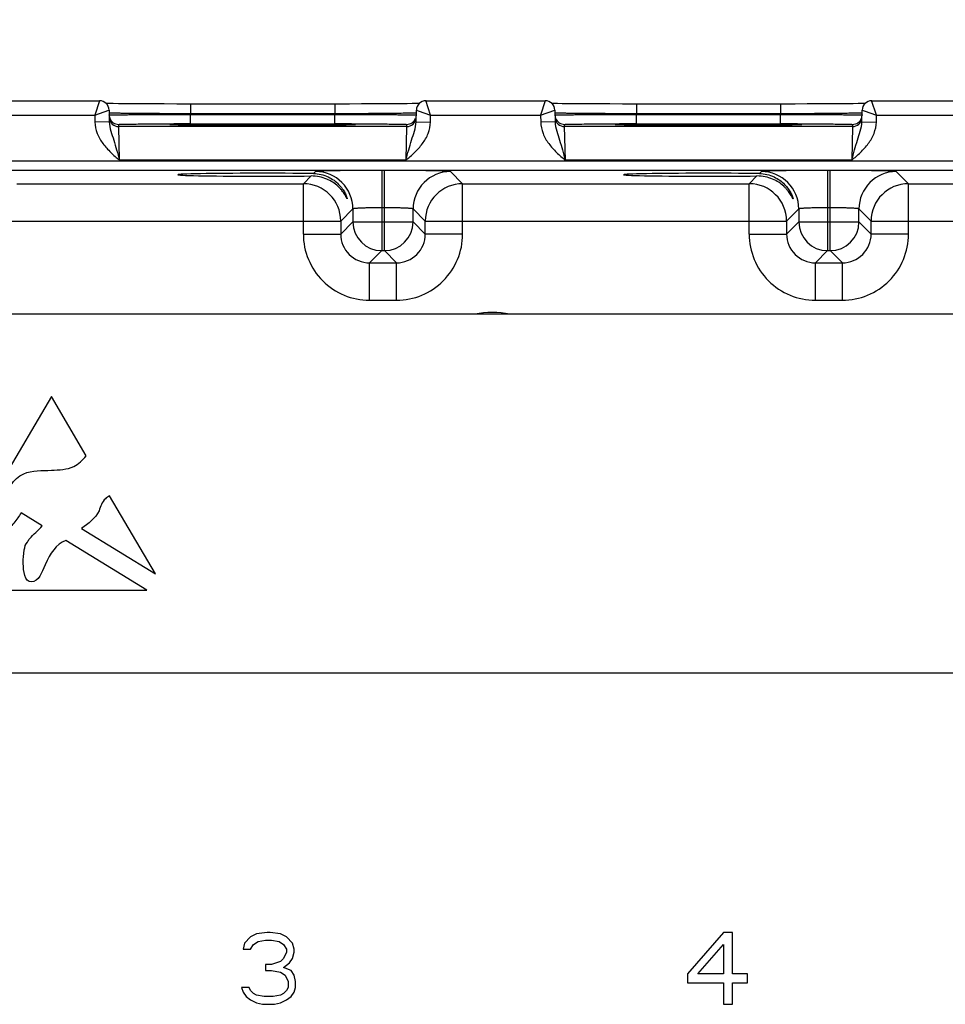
# Model space of a CAD drawing. Header units: inches. Extents: x 0 to 34, y 0 to 22.
# Tile 22 of 97: x 8.5 to 10.4, y 16 to 18.1. Entities that reach past the tile are written whole.
import ezdxf

# ---------------------------------------------------------------- set-up
doc = ezdxf.new("R2010")
doc.units = ezdxf.units.IN
doc.header["$LTSCALE"] = 1.87
doc.header["$MEASUREMENT"] = 0
doc.layers.get('0').update_dxf_attribs({"linetype": 'CONTINUOUS'})
for name, color, linetype in [('COSMETIC', 7, 'CONTINUOUS'), ('DATUMCURVES', 7, 'CONTINUOUS'), ('DIMENSIONS', 7, 'CONTINUOUS')]:
    doc.layers.add(name, color=color, linetype=linetype)
doc.styles.get("Standard").update_dxf_attribs({"font": 'txt', "width": 0.8})
doc.dimstyles.new('DIMSTYLE_1', dxfattribs={"dimtxt": 0.125, "dimasz": 0.18, "dimexe": 0.125, "dimexo": 0.0625, "dimgap": 0.09, "dimtad": 0, "dimtih": 1, "dimtoh": 1, "dimzin": 4, "dimdsep": 46, "dimtxsty": 'STANDARD', "dimblk": '_FILLED', "dimblk1": '_FILLED', "dimblk2": '_FILLED', "dimcen": 0.09, "dimadec": 0, "dimazin": 0, "dimtp": 0.001, "dimtm": 0.001, "dimtfac": 1, "dimtofl": 0, "dimtmove": 0, "dimatfit": 3, "dimldrblk": '_FILLED', "dimfxl": 1, "dimtolj": 1, "dimtzin": 4, "dimarcsym": 0})

# ---------------------------------------------------------------- blocks, each defined once
blk = doc.blocks.new('*D14')
at = {"layer": 'DIMENSIONS', "color": 2, "linetype": 'CONTINUOUS'}
blk.add_line((13.6658, 16.7838), (13.6658, 18.5573), dxfattribs=at)
at = {"layer": 'DIMENSIONS', "color": 2, "linetype": 'CONTINUOUS', "insert": (13.6033, 18.6198), "char_height": 0.125, "width": 1.225, "attachment_point": 1, "rotation": 90, "line_spacing_factor": 0.9}
blk.add_mtext('9.67{\\Ftxt.shx;\\W1.000000;\\H0.125000; }[245.6]', dxfattribs=at)
blk = doc.blocks.new('_FILLED')
at = {"color": 0, "linetype": 'BYBLOCK'}
blk.add_solid([(0, 0), (-1, 0.174), (-1, -0.174)], dxfattribs=at)
blk = doc.blocks.new('*D15')
at = {"layer": 'DIMENSIONS', "color": 2, "linetype": 'CONTINUOUS'}
blk.add_line((18.8868, 16.7838), (18.8868, 18.5573), dxfattribs=at)
at = {"layer": 'DIMENSIONS', "color": 2, "linetype": 'CONTINUOUS', "insert": (18.8243, 18.6198), "char_height": 0.125, "width": 1.325, "attachment_point": 1, "rotation": 90, "line_spacing_factor": 0.9}
blk.add_mtext('14.89{\\Ftxt.shx;\\W1.000000;\\H0.125000; }[378.3]', dxfattribs=at)

msp = doc.modelspace()

# ---------------------------------------------------------------- linework, layer by layer
at = {"color": 7, "linetype": 'CONTINUOUS'}
for p, q in [((8.4223, 17.8816), (8.6713, 17.8816)), ((8.6713, 17.8816), (8.6615, 17.8516)), ((8.691, 17.8758), (8.6852, 17.8759)), ((8.6996, 17.8757), (8.691, 17.8758)), ((8.7112, 17.8756), (8.6996, 17.8757)), ((8.725, 17.8754), (8.7112, 17.8756)), ((8.741, 17.8753), (8.725, 17.8754)), ((8.7592, 17.8752), (8.741, 17.8753)), ((8.8061, 17.875), (8.7815, 17.8751)), ((8.8325, 17.8749), (8.8061, 17.875)), ((8.8581, 17.8749), (8.8325, 17.8749)), ((9.1689, 17.8749), (8.8581, 17.8749)), ((8.8614, 17.8749), (8.8614, 17.8553)), ((9.1622, 17.8749), (9.1622, 17.8553)), ((9.1927, 17.8749), (9.1689, 17.8749)), ((9.2177, 17.875), (9.1927, 17.8749)), ((9.2407, 17.8751), (9.2177, 17.875)), ((9.2635, 17.8752), (9.2407, 17.8751)), ((9.2834, 17.8753), (9.2635, 17.8752)), ((9.299, 17.8754), (9.2834, 17.8753)), ((9.3132, 17.8756), (9.299, 17.8754)), ((9.3238, 17.8757), (9.3132, 17.8756)), ((9.3322, 17.8758), (9.3238, 17.8757)), ((9.3384, 17.8759), (9.3322, 17.8758)), ((9.3621, 17.8516), (9.352, 17.8823)), ((9.3523, 17.8816), (9.6013, 17.8816)), ((9.6013, 17.8816), (9.5915, 17.8516)), ((9.6187, 17.8759), (9.6152, 17.8759)), ((9.6268, 17.8757), (9.6187, 17.8759)), ((9.6367, 17.8756), (9.6268, 17.8757)), ((9.6497, 17.8755), (9.6367, 17.8756)), ((9.6649, 17.8753), (9.6497, 17.8755)), ((9.6726, 17.8753), (9.6649, 17.8753)), ((9.691, 17.8752), (9.6726, 17.8753)), ((9.7115, 17.8751), (9.691, 17.8752)), ((9.7361, 17.875), (9.7115, 17.8751)), ((9.7625, 17.8749), (9.7361, 17.875)), ((9.7881, 17.8749), (9.7625, 17.8749)), ((10.0989, 17.8749), (9.7881, 17.8749)), ((9.7914, 17.8749), (9.7914, 17.8553)), ((10.0922, 17.8749), (10.0922, 17.8553)), ((10.1227, 17.8749), (10.0989, 17.8749)), ((10.1477, 17.875), (10.1227, 17.8749)), ((10.1707, 17.8751), (10.1477, 17.875)), ((10.1935, 17.8752), (10.1707, 17.8751)), ((10.2134, 17.8753), (10.1935, 17.8752)), ((10.229, 17.8754), (10.2134, 17.8753)), ((10.2432, 17.8756), (10.229, 17.8754)), ((10.2538, 17.8757), (10.2432, 17.8756)), ((10.2622, 17.8758), (10.2538, 17.8757)), ((10.2684, 17.8759), (10.2622, 17.8758)), ((10.2921, 17.8516), (10.282, 17.8823)), ((10.2823, 17.8816), (10.5313, 17.8816)), ((8.4321, 17.8516), (8.6615, 17.8516)), ((8.6615, 17.8516), (8.6912, 17.8619)), ((8.6615, 17.8516), (8.6617, 17.8374)), ((8.6913, 17.8619), (8.6917, 17.838)), ((8.8614, 17.8553), (8.8614, 17.8533)), ((8.8614, 17.8553), (9.1622, 17.8553)), ((8.8614, 17.8337), (8.8614, 17.8533)), ((8.8614, 17.8533), (9.1621, 17.8533)), ((9.1622, 17.8553), (9.1621, 17.8533)), ((9.1621, 17.8337), (9.1621, 17.8533)), ((9.3319, 17.838), (9.3323, 17.8619)), ((9.3323, 17.8619), (9.3361, 17.8606)), ((9.3361, 17.8606), (9.3621, 17.8516)), ((9.3618, 17.8374), (9.3621, 17.8516)), ((9.3621, 17.8516), (9.5915, 17.8516)), ((9.5915, 17.8516), (9.6212, 17.8619)), ((9.5915, 17.8516), (9.5917, 17.8374)), ((9.6213, 17.8619), (9.6217, 17.838)), ((9.7914, 17.8553), (9.7914, 17.8533)), ((9.7914, 17.8553), (10.0922, 17.8553)), ((9.7914, 17.8337), (9.7914, 17.8533)), ((9.7914, 17.8533), (10.0921, 17.8533)), ((10.0922, 17.8553), (10.0921, 17.8533)), ((10.0921, 17.8337), (10.0921, 17.8533)), ((10.2619, 17.838), (10.2623, 17.8619)), ((10.2623, 17.8619), (10.2661, 17.8606)), ((10.2661, 17.8606), (10.2921, 17.8516)), ((10.2918, 17.8374), (10.2921, 17.8516)), ((10.2921, 17.8516), (10.5215, 17.8516)), ((8.6917, 17.838), (8.6617, 17.8374)), ((8.7115, 17.8277), (8.7115, 17.8324)), ((9.312, 17.8277), (8.7115, 17.8277)), ((8.7131, 17.7577), (8.7115, 17.8277)), ((8.8208, 17.8316), (8.8206, 17.8316)), ((8.821, 17.8316), (8.8208, 17.8316)), ((8.8214, 17.8315), (8.821, 17.8316)), ((8.8219, 17.8315), (8.8214, 17.8315)), ((8.8226, 17.8315), (8.8219, 17.8315)), ((8.8236, 17.8314), (8.8226, 17.8315)), ((8.8252, 17.8314), (8.8236, 17.8314)), ((8.8276, 17.8313), (8.8252, 17.8314)), ((8.8309, 17.8312), (8.8276, 17.8313)), ((8.8368, 17.8311), (8.8309, 17.8312)), ((8.8449, 17.831), (8.8368, 17.8311)), ((8.8557, 17.8308), (8.8449, 17.831)), ((8.8688, 17.8307), (8.8557, 17.8308)), ((8.8614, 17.8337), (9.1621, 17.8337)), ((8.8843, 17.8306), (8.8688, 17.8307)), ((8.9024, 17.8304), (8.8843, 17.8306)), ((8.923, 17.8303), (8.9024, 17.8304)), ((8.9463, 17.8302), (8.923, 17.8303)), ((8.95, 17.8302), (8.9248, 17.8303)), ((8.9701, 17.8302), (8.9463, 17.8302)), ((8.9509, 17.8302), (8.95, 17.8302)), ((8.9959, 17.8301), (8.9701, 17.8302)), ((9.0245, 17.8301), (8.9959, 17.8301)), ((9.05, 17.8302), (9.0245, 17.8301)), ((9.0741, 17.8302), (9.05, 17.8302)), ((9.0736, 17.8302), (9.0658, 17.8302)), ((9.0744, 17.8302), (9.0736, 17.8302)), ((9.0981, 17.8303), (9.0741, 17.8302)), ((9.1183, 17.8304), (9.0981, 17.8303)), ((9.1376, 17.8305), (9.1183, 17.8304)), ((9.1532, 17.8307), (9.1376, 17.8305)), ((9.1629, 17.8308), (9.1532, 17.8307)), ((9.1746, 17.8309), (9.1629, 17.8308)), ((9.1841, 17.8311), (9.1746, 17.8309)), ((9.1911, 17.8312), (9.1841, 17.8311)), ((9.1953, 17.8313), (9.1911, 17.8312)), ((9.1978, 17.8314), (9.1953, 17.8313)), ((9.1995, 17.8314), (9.1978, 17.8314)), ((9.2007, 17.8315), (9.1995, 17.8314)), ((9.2015, 17.8315), (9.2007, 17.8315)), ((9.202, 17.8315), (9.2015, 17.8315)), ((9.2025, 17.8316), (9.202, 17.8315)), ((9.2027, 17.8316), (9.2025, 17.8316)), ((9.2029, 17.8316), (9.2027, 17.8316)), ((9.2031, 17.8316), (9.2029, 17.8316)), ((9.2032, 17.8316), (9.2031, 17.8316)), ((9.312, 17.8277), (9.3104, 17.7577)), ((9.3121, 17.8324), (9.312, 17.8277)), ((9.3319, 17.838), (9.3618, 17.8374)), ((9.6217, 17.838), (9.5917, 17.8374)), ((9.6415, 17.8277), (9.6415, 17.8324)), ((10.242, 17.8277), (9.6415, 17.8277)), ((9.6431, 17.7577), (9.6415, 17.8277)), ((9.7508, 17.8316), (9.7506, 17.8316)), ((9.751, 17.8316), (9.7508, 17.8316)), ((9.7514, 17.8315), (9.751, 17.8316)), ((9.7519, 17.8315), (9.7514, 17.8315)), ((9.7526, 17.8315), (9.7519, 17.8315)), ((9.7536, 17.8314), (9.7526, 17.8315)), ((9.7552, 17.8314), (9.7536, 17.8314)), ((9.7576, 17.8313), (9.7552, 17.8314)), ((9.7609, 17.8312), (9.7576, 17.8313)), ((9.7668, 17.8311), (9.7609, 17.8312)), ((9.7749, 17.831), (9.7668, 17.8311)), ((9.7857, 17.8308), (9.7749, 17.831)), ((9.7988, 17.8307), (9.7857, 17.8308)), ((9.7914, 17.8337), (10.0921, 17.8337)), ((9.8143, 17.8306), (9.7988, 17.8307)), ((9.8324, 17.8304), (9.8143, 17.8306)), ((9.853, 17.8303), (9.8324, 17.8304)), ((9.8763, 17.8302), (9.853, 17.8303)), ((9.88, 17.8302), (9.8548, 17.8303)), ((9.9001, 17.8302), (9.8763, 17.8302)), ((9.8809, 17.8302), (9.88, 17.8302)), ((9.9259, 17.8301), (9.9001, 17.8302)), ((9.9545, 17.8301), (9.9259, 17.8301)), ((9.98, 17.8302), (9.9545, 17.8301)), ((10.0041, 17.8302), (9.98, 17.8302)), ((10.0036, 17.8302), (9.9958, 17.8302)), ((10.0044, 17.8302), (10.0036, 17.8302)), ((10.0265, 17.8303), (10.0041, 17.8302)), ((10.047, 17.8304), (10.0265, 17.8303)), ((10.0652, 17.8305), (10.047, 17.8304)), ((10.0811, 17.8307), (10.0652, 17.8305)), ((10.0947, 17.8308), (10.0811, 17.8307)), ((10.1061, 17.8309), (10.0947, 17.8308)), ((10.1141, 17.8311), (10.1061, 17.8309)), ((10.1211, 17.8312), (10.1141, 17.8311)), ((10.1253, 17.8313), (10.1211, 17.8312)), ((10.1278, 17.8314), (10.1253, 17.8313)), ((10.1295, 17.8314), (10.1278, 17.8314)), ((10.1307, 17.8315), (10.1295, 17.8314)), ((10.1315, 17.8315), (10.1307, 17.8315)), ((10.132, 17.8315), (10.1315, 17.8315)), ((10.1325, 17.8316), (10.132, 17.8315)), ((10.1327, 17.8316), (10.1325, 17.8316)), ((10.1329, 17.8316), (10.1327, 17.8316)), ((10.1331, 17.8316), (10.1329, 17.8316)), ((10.1332, 17.8316), (10.1331, 17.8316)), ((10.242, 17.8277), (10.2404, 17.7577)), ((10.2421, 17.8324), (10.242, 17.8277)), ((10.2619, 17.838), (10.2918, 17.8374)), ((19.6905, 17.7555), (6.7202, 17.7555)), ((9.3104, 17.7577), (8.7131, 17.7577)), ((10.2404, 17.7577), (9.6431, 17.7577)), ((19.6905, 17.7365), (6.7202, 17.7365)), ((9.1128, 17.7248), (9.0966, 17.7087)), ((9.122, 17.7341), (9.1178, 17.7298)), ((9.26, 17.7364), (9.26, 17.5691)), ((9.2656, 17.7364), (9.26, 17.7364)), ((9.2656, 17.5691), (9.2656, 17.7364)), ((9.4289, 17.7087), (9.4035, 17.7341)), ((10.0428, 17.7248), (10.0266, 17.7087)), ((10.052, 17.7341), (10.0478, 17.7298)), ((10.19, 17.7364), (10.19, 17.5691)), ((10.1956, 17.7364), (10.19, 17.7364)), ((10.1956, 17.5691), (10.1956, 17.7364)), ((10.3589, 17.7087), (10.3335, 17.7341)), ((8.4989, 17.7087), (9.0966, 17.7087)), ((9.0966, 17.6037), (9.0966, 17.7087)), ((9.4289, 17.6037), (9.4289, 17.7087)), ((9.4289, 17.7087), (10.0266, 17.7087)), ((10.0266, 17.6037), (10.0266, 17.7087)), ((10.3589, 17.6037), (10.3589, 17.7087)), ((10.3589, 17.7087), (10.9566, 17.7087)), ((9.2, 17.6561), (9.1746, 17.6307)), ((9.2, 17.6561), (9.2, 17.6291)), ((9.2656, 17.6585), (9.26, 17.6585)), ((9.3256, 17.6291), (9.3256, 17.6561)), ((9.3509, 17.6307), (9.3256, 17.6561)), ((10.13, 17.6561), (10.1046, 17.6307)), ((10.13, 17.6561), (10.13, 17.6291)), ((10.1956, 17.6585), (10.19, 17.6585)), ((10.2556, 17.6291), (10.2556, 17.6561)), ((10.2809, 17.6307), (10.2556, 17.6561)), ((8.4209, 17.6307), (9.1746, 17.6307)), ((9.1746, 17.6307), (9.1746, 17.6037)), ((9.2, 17.6291), (9.1746, 17.6037)), ((9.2, 17.6291), (9.3256, 17.6291)), ((9.3256, 17.6291), (9.3509, 17.6037)), ((9.3509, 17.6037), (9.3509, 17.6307)), ((9.3509, 17.6307), (10.1046, 17.6307)), ((10.1046, 17.6307), (10.1046, 17.6037)), ((10.13, 17.6291), (10.1046, 17.6037)), ((10.13, 17.6291), (10.2556, 17.6291)), ((10.2556, 17.6291), (10.2809, 17.6037)), ((10.2809, 17.6037), (10.2809, 17.6307)), ((10.2809, 17.6307), (11.0346, 17.6307)), ((9.0966, 17.6037), (9.1746, 17.6037)), ((9.4289, 17.6037), (9.3509, 17.6037)), ((10.0266, 17.6037), (10.1046, 17.6037)), ((10.3589, 17.6037), (10.2809, 17.6037)), ((9.26, 17.5691), (9.2346, 17.5437)), ((9.26, 17.5691), (9.2656, 17.5691)), ((9.2656, 17.5691), (9.2909, 17.5437)), ((10.19, 17.5691), (10.1646, 17.5437)), ((10.19, 17.5691), (10.1956, 17.5691)), ((10.1956, 17.5691), (10.2209, 17.5437)), ((9.2346, 17.4657), (9.2346, 17.5437)), ((9.2346, 17.5437), (9.2909, 17.5437)), ((9.2909, 17.4657), (9.2909, 17.5437)), ((10.1646, 17.4657), (10.1646, 17.5437)), ((10.1646, 17.5437), (10.2209, 17.5437)), ((10.2209, 17.4657), (10.2209, 17.5437)), ((9.2346, 17.4657), (9.2909, 17.4657)), ((10.1646, 17.4657), (10.2209, 17.4657)), ((19.5469, 17.4365), (6.8803, 17.4365)), ((6.8803, 16.6885), (19.5469, 16.6885)), ((8.999, 16.1442), (8.9865, 16.1378)), ((9.0209, 16.1473), (8.999, 16.1442)), ((9.0272, 16.1473), (9.0209, 16.1473)), ((9.049, 16.1442), (9.0272, 16.1473)), ((9.0615, 16.1378), (9.049, 16.1442)), ((9.9728, 16.1473), (9.8978, 16.0612)), ((9.9915, 16.1473), (9.9728, 16.1473)), ((9.9915, 16.0612), (9.9915, 16.1473)), ((8.974, 16.125), (8.9709, 16.1122)), ((8.9865, 16.1378), (8.974, 16.125)), ((8.9865, 16.1122), (8.9928, 16.1218)), ((8.9928, 16.1218), (9.0022, 16.1282)), ((9.0022, 16.1282), (9.0178, 16.1314)), ((9.0178, 16.1314), (9.0303, 16.1314)), ((9.0303, 16.1314), (9.0459, 16.1282)), ((9.0459, 16.1282), (9.0553, 16.1218)), ((9.0553, 16.1218), (9.0615, 16.1122)), ((9.074, 16.125), (9.0615, 16.1378)), ((9.0772, 16.1122), (9.074, 16.125)), ((9.9197, 16.0612), (9.9728, 16.1218)), ((9.9728, 16.1218), (9.9728, 16.0612)), ((8.9709, 16.1122), (8.9865, 16.1122)), ((9.0615, 16.1059), (9.0553, 16.0931)), ((9.0615, 16.1122), (9.0615, 16.1059)), ((9.074, 16.0931), (9.0772, 16.1059)), ((9.0772, 16.1059), (9.0772, 16.1122)), ((9.0178, 16.0803), (9.0178, 16.0676)), ((9.0303, 16.0803), (9.0178, 16.0803)), ((9.049, 16.0867), (9.0303, 16.0803)), ((9.0553, 16.0931), (9.049, 16.0867)), ((9.0553, 16.0739), (9.0678, 16.0835)), ((9.0678, 16.0835), (9.074, 16.0931)), ((9.0178, 16.0676), (9.0303, 16.0676)), ((9.0303, 16.0676), (9.049, 16.0644)), ((9.049, 16.0644), (9.0584, 16.058)), ((9.0709, 16.0676), (9.0553, 16.0739)), ((9.0584, 16.058), (9.0647, 16.0452)), ((9.0772, 16.058), (9.0709, 16.0676)), ((9.0803, 16.0452), (9.0772, 16.058)), ((9.8978, 16.0612), (9.8978, 16.042)), ((9.9728, 16.0612), (9.9197, 16.0612)), ((10.0228, 16.0612), (9.9915, 16.0612)), ((10.0228, 16.042), (10.0228, 16.0612)), ((9.0647, 16.0452), (9.0647, 16.0325)), ((9.0803, 16.0325), (9.0803, 16.0452)), ((9.8978, 16.042), (9.9728, 16.042)), ((9.9728, 16.042), (9.9728, 15.9973)), ((9.9915, 15.9973), (9.9915, 16.042)), ((9.9915, 16.042), (10.0228, 16.042)), ((8.9678, 16.0325), (8.9709, 16.0229)), ((8.9834, 16.0325), (8.9678, 16.0325)), ((8.9709, 16.0229), (8.9772, 16.0133)), ((8.9865, 16.0261), (8.9834, 16.0325)), ((8.9928, 16.0197), (8.9865, 16.0261)), ((8.999, 16.0165), (8.9928, 16.0197)), ((9.0553, 16.0197), (9.049, 16.0165)), ((9.0615, 16.0261), (9.0553, 16.0197)), ((9.0647, 16.0325), (9.0615, 16.0261)), ((9.0709, 16.0133), (9.0772, 16.0229)), ((9.0772, 16.0229), (9.0803, 16.0325)), ((8.9772, 16.0133), (8.9865, 16.0069)), ((8.9865, 16.0069), (8.999, 16.0005)), ((9.0147, 16.0133), (8.999, 16.0165)), ((8.999, 16.0005), (9.0115, 15.9973)), ((9.0115, 15.9973), (9.0365, 15.9973)), ((9.0334, 16.0133), (9.0147, 16.0133)), ((9.049, 16.0165), (9.0334, 16.0133)), ((9.0365, 15.9973), (9.049, 16.0005)), ((9.049, 16.0005), (9.0615, 16.0069)), ((9.0615, 16.0069), (9.0709, 16.0133)), ((9.9728, 15.9973), (9.9915, 15.9973))]:
    msp.add_line(p, q, dxfattribs=at)
for points in [[(8.7815, 17.8751), (8.761, 17.8752), (8.7592, 17.8752)], [(8.8206, 17.8316), (8.8204, 17.8316), (8.8204, 17.8316), (8.8203, 17.8316)], [(9.2033, 17.8316), (9.2032, 17.8316), (9.2032, 17.8316)], [(9.7506, 17.8316), (9.7504, 17.8316), (9.7504, 17.8316), (9.7503, 17.8316)], [(10.1333, 17.8316), (10.1332, 17.8316), (10.1332, 17.8316)]]:
    msp.add_lwpolyline(points, dxfattribs=at)
for centre, radius, start, end in [((8.6713, 17.8616), 0.02, 1.0014, 90.003), ((9.3523, 17.8616), 0.02, 89.9965, 178.9986), ((9.6013, 17.8616), 0.02, 1.0014, 90.003), ((10.2823, 17.8616), 0.02, 89.9965, 178.9986), ((8.7116, 17.8524), 0.0201, 185.9764, 200.7377), ((8.7115, 17.8477), 0.02, 185.9442, 270.0012), ((8.7115, 17.8524), 0.02, 200.7819, 269.9982), ((9.312, 17.8477), 0.02, 269.9988, 354.0557), ((9.3121, 17.8524), 0.02, 270.0018, 339.2182), ((9.6416, 17.8524), 0.0201, 185.9764, 200.7377), ((9.6415, 17.8477), 0.02, 185.9442, 270.0012), ((9.6415, 17.8524), 0.02, 200.7819, 269.9982), ((10.242, 17.8477), 0.02, 269.9988, 354.0557), ((10.2421, 17.8524), 0.02, 270.0018, 339.2182), ((8.8611, 1.2048), 16.6289, 89.99887, 90.1204), ((9.0115, 39.2869), 21.4568, 269.83809, 270.00066), ((9.0125, 39.0167), 21.1866, 269.99809, 270.14427), ((9.1622, 0.9525), 16.8812, 89.88052, 90.00023), ((9.7911, 1.2048), 16.6289, 89.99887, 90.1204), ((9.9415, 39.2869), 21.4568, 269.83809, 270.00066), ((9.9425, 39.0167), 21.1866, 269.99809, 270.14427), ((10.0922, 0.9525), 16.8812, 89.88052, 90.00023), ((9.122, 17.6561), 0.078, 0.0209, 89.9791), ((9.4036, 17.6561), 0.078, 90.0209, 179.9791), ((10.052, 17.6561), 0.078, 0.0209, 89.9791), ((10.3336, 17.6561), 0.078, 90.0209, 179.9791), ((9.0966, 17.6307), 0.078, 0.0209, 89.9791), ((9.4289, 17.6307), 0.078, 90.0209, 179.9791), ((10.0266, 17.6307), 0.078, 0.0209, 89.9791), ((10.3589, 17.6307), 0.078, 90.0209, 179.9791), ((9.26, 17.6291), 0.06, 180.0215, 269.9785), ((9.2655, 17.6291), 0.06, 270.0215, 359.9785), ((10.19, 17.6291), 0.06, 180.0215, 269.9785), ((10.1955, 17.6291), 0.06, 270.0215, 359.9785), ((9.2346, 17.6037), 0.138, 179.9968, 270.0032), ((9.2346, 17.6037), 0.06, 179.9647, 270.0353), ((9.2909, 17.6037), 0.138, 269.9968, 0.0032), ((9.291, 17.6037), 0.06, 269.9659, 0.0341), ((10.1646, 17.6037), 0.138, 179.9968, 270.0032), ((10.1646, 17.6037), 0.06, 179.9647, 270.0353), ((10.2209, 17.6037), 0.138, 269.9968, 0.0032), ((10.221, 17.6037), 0.06, 269.9659, 0.0341)]:
    msp.add_arc(centre, radius, start, end, dxfattribs=at)
for centre in [(9.0118, 17.7274), (9.9418, 17.7274)]:
    msp.add_ellipse(centre, major_axis=(0.1771, 0), ratio=0.017455, start_param=0.92934, end_param=5.318939, dxfattribs=at)
for points in [[(8.6912, 17.8619), (8.6912, 17.8619), (8.6913, 17.8619), (8.6913, 17.8619)], [(9.6212, 17.8619), (9.6212, 17.8619), (9.6213, 17.8619), (9.6213, 17.8619)]]:
    msp.add_open_spline(points, degree=3, dxfattribs=at)
for points, knots in [([(8.6914, 17.8569), (8.6914, 17.8568), (8.6918, 17.8569), (8.6923, 17.8567), (8.6934, 17.8567), (8.6948, 17.8566), (8.6966, 17.8566), (8.6998, 17.8565), (8.7048, 17.8564), (8.7119, 17.8562), (8.7205, 17.8561), (8.7304, 17.856), (8.7416, 17.8559), (8.7539, 17.8558), (8.7723, 17.8556), (8.7972, 17.8555), (8.8286, 17.8553), (8.8503, 17.8553), (8.8614, 17.8553)], [0, 0, 0, 0, 0.001269, 0.004904, 0.010927, 0.019331, 0.030094, 0.043192, 0.076265, 0.118231, 0.168685, 0.227145, 0.293046, 0.365752, 0.444565, 0.617421, 0.804963, 1, 1, 1, 1]), ([(8.6915, 17.852), (8.6915, 17.8521), (8.6919, 17.852), (8.6924, 17.8522), (8.6935, 17.8522), (8.6948, 17.8522), (8.6967, 17.8523), (8.6999, 17.8523), (8.7049, 17.8524), (8.712, 17.8525), (8.7205, 17.8526), (8.7304, 17.8527), (8.7416, 17.8528), (8.7539, 17.8529), (8.7723, 17.853), (8.7972, 17.8531), (8.8287, 17.8532), (8.8504, 17.8533), (8.8614, 17.8533)], [0, 0, 0, 0, 0.001233, 0.004848, 0.010855, 0.019244, 0.029994, 0.043079, 0.076129, 0.118075, 0.168515, 0.226965, 0.292863, 0.365572, 0.444395, 0.617289, 0.804889, 1, 1, 1, 1]), ([(9.1621, 17.8533), (9.1732, 17.8533), (9.1949, 17.8532), (9.2264, 17.8531), (9.2512, 17.853), (9.2696, 17.8529), (9.2819, 17.8528), (9.2931, 17.8527), (9.303, 17.8526), (9.3116, 17.8525), (9.3187, 17.8524), (9.3237, 17.8523), (9.3269, 17.8523), (9.3287, 17.8522), (9.3301, 17.8522), (9.3312, 17.8522), (9.3317, 17.852), (9.3321, 17.8521), (9.3321, 17.852)], [0, 0, 0, 0, 0.195111, 0.382711, 0.555605, 0.634428, 0.707137, 0.773035, 0.831485, 0.881925, 0.923871, 0.956921, 0.970006, 0.980756, 0.989145, 0.995152, 0.998767, 1, 1, 1, 1]), ([(9.1622, 17.8553), (9.1832, 17.8553), (9.2139, 17.8554), (9.253, 17.8556), (9.2781, 17.8558), (9.299, 17.8561), (9.3135, 17.8563), (9.3224, 17.8565), (9.3269, 17.8566), (9.33, 17.8567), (9.3315, 17.8568), (9.332, 17.8569)], [0, 0, 0, 0, 0.372158, 0.541364, 0.690991, 0.815629, 0.910768, 0.946154, 0.972968, 0.990968, 1, 1, 1, 1]), ([(9.6214, 17.8569), (9.6214, 17.8568), (9.6218, 17.8569), (9.6223, 17.8567), (9.6234, 17.8567), (9.6248, 17.8566), (9.6266, 17.8566), (9.6298, 17.8565), (9.6348, 17.8564), (9.6419, 17.8562), (9.6505, 17.8561), (9.6604, 17.856), (9.6716, 17.8559), (9.6839, 17.8558), (9.7023, 17.8556), (9.7272, 17.8555), (9.7586, 17.8553), (9.7803, 17.8553), (9.7914, 17.8553)], [0, 0, 0, 0, 0.001269, 0.004904, 0.010927, 0.019331, 0.030094, 0.043192, 0.076265, 0.118231, 0.168685, 0.227145, 0.293046, 0.365752, 0.444565, 0.617421, 0.804963, 1, 1, 1, 1]), ([(9.6215, 17.852), (9.6215, 17.8521), (9.6219, 17.852), (9.6224, 17.8522), (9.6235, 17.8522), (9.6248, 17.8522), (9.6267, 17.8523), (9.6299, 17.8523), (9.6349, 17.8524), (9.642, 17.8525), (9.6505, 17.8526), (9.6604, 17.8527), (9.6716, 17.8528), (9.6839, 17.8529), (9.7023, 17.853), (9.7272, 17.8531), (9.7587, 17.8532), (9.7804, 17.8533), (9.7914, 17.8533)], [0, 0, 0, 0, 0.001233, 0.004848, 0.010855, 0.019244, 0.029994, 0.043079, 0.076129, 0.118075, 0.168515, 0.226965, 0.292863, 0.365572, 0.444395, 0.617289, 0.804889, 1, 1, 1, 1]), ([(10.0921, 17.8533), (10.1032, 17.8533), (10.1249, 17.8532), (10.1564, 17.8531), (10.1812, 17.853), (10.1996, 17.8529), (10.2119, 17.8528), (10.2231, 17.8527), (10.233, 17.8526), (10.2416, 17.8525), (10.2487, 17.8524), (10.2537, 17.8523), (10.2569, 17.8523), (10.2587, 17.8522), (10.2601, 17.8522), (10.2612, 17.8522), (10.2617, 17.852), (10.2621, 17.8521), (10.2621, 17.852)], [0, 0, 0, 0, 0.195111, 0.382711, 0.555605, 0.634428, 0.707137, 0.773035, 0.831485, 0.881925, 0.923871, 0.956921, 0.970006, 0.980756, 0.989145, 0.995152, 0.998767, 1, 1, 1, 1]), ([(10.0922, 17.8553), (10.1132, 17.8553), (10.1439, 17.8554), (10.183, 17.8556), (10.2081, 17.8558), (10.229, 17.8561), (10.2435, 17.8563), (10.2524, 17.8565), (10.2569, 17.8566), (10.26, 17.8567), (10.2615, 17.8568), (10.262, 17.8569)], [0, 0, 0, 0, 0.372158, 0.541364, 0.690991, 0.815629, 0.910768, 0.946154, 0.972968, 0.990968, 1, 1, 1, 1]), ([(8.6617, 17.8374), (8.6619, 17.8293), (8.6654, 17.813), (8.6779, 17.7917), (8.6946, 17.7737), (8.7069, 17.763), (8.7131, 17.7577)], [0, 0, 0, 0, 0.249434, 0.499356, 0.749606, 1, 1, 1, 1]), ([(8.6917, 17.838), (8.6918, 17.8314), (8.695, 17.8183), (8.7013, 17.7991), (8.7073, 17.7788), (8.7111, 17.7648), (8.7131, 17.7577)], [0, 0, 0, 0, 0.237871, 0.478216, 0.733079, 1, 1, 1, 1]), ([(8.7115, 17.8324), (8.7115, 17.8324), (8.7117, 17.8324), (8.712, 17.8325), (8.7127, 17.8325), (8.7136, 17.8326), (8.7148, 17.8326), (8.7168, 17.8327), (8.72, 17.8328), (8.7246, 17.8329), (8.7301, 17.833), (8.7365, 17.8331), (8.7468, 17.8332), (8.7615, 17.8334), (8.7811, 17.8335), (8.803, 17.8336), (8.8182, 17.8336), (8.8261, 17.8336)], [0, 0, 0, 0, 0.001224, 0.00465, 0.010321, 0.01824, 0.028394, 0.040766, 0.072077, 0.111958, 0.16014, 0.216285, 0.280008, 0.428364, 0.6011, 0.793426, 1, 1, 1, 1]), ([(8.8264, 17.8313), (8.8236, 17.8314), (8.8126, 17.8318), (8.8235, 17.8322), (8.8262, 17.8323)], [0, 0, 0, 0, 0.506957, 1, 1, 1, 1]), ([(8.8262, 17.8323), (8.8351, 17.8326), (8.8584, 17.8329), (8.9203, 17.8334), (8.9732, 17.8335), (9.0118, 17.8335)], [0, 0, 0, 0, 0.144834, 0.376551, 1, 1, 1, 1]), ([(8.9248, 17.8303), (8.9044, 17.8304), (8.8716, 17.8306), (8.8388, 17.831), (8.8264, 17.8313)], [0, 0, 0, 0, 0.622035, 1, 1, 1, 1]), ([(9.0118, 17.8335), (9.0502, 17.8335), (9.103, 17.8334), (9.1648, 17.8329), (9.1881, 17.8326), (9.1971, 17.8323)], [0, 0, 0, 0, 0.622443, 0.85433, 1, 1, 1, 1]), ([(9.1974, 17.8313), (9.1821, 17.8309), (9.1411, 17.8306), (9.1001, 17.8303), (9.0744, 17.8302)], [0, 0, 0, 0, 0.373943, 1, 1, 1, 1]), ([(9.1971, 17.8323), (9.1999, 17.8322), (9.211, 17.8318), (9.2001, 17.8314), (9.1974, 17.8313)], [0, 0, 0, 0, 0.507698, 1, 1, 1, 1]), ([(9.1974, 17.8336), (9.2053, 17.8336), (9.2206, 17.8336), (9.2424, 17.8335), (9.2621, 17.8334), (9.2768, 17.8332), (9.287, 17.8331), (9.2934, 17.833), (9.299, 17.8329), (9.3035, 17.8328), (9.3067, 17.8327), (9.3088, 17.8326), (9.3099, 17.8326), (9.3108, 17.8325), (9.3115, 17.8325), (9.3118, 17.8324), (9.3121, 17.8324), (9.3121, 17.8324)], [0, 0, 0, 0, 0.206573, 0.398898, 0.571634, 0.71999, 0.783713, 0.839858, 0.88804, 0.927922, 0.959234, 0.971605, 0.98176, 0.989679, 0.99535, 0.998776, 1, 1, 1, 1]), ([(9.3104, 17.7577), (9.3124, 17.7648), (9.3162, 17.7788), (9.3222, 17.7991), (9.3285, 17.8183), (9.3317, 17.8314), (9.3319, 17.838)], [0, 0, 0, 0, 0.26692, 0.521785, 0.762128, 1, 1, 1, 1]), ([(9.3104, 17.7577), (9.3166, 17.763), (9.329, 17.7737), (9.3457, 17.7917), (9.3582, 17.813), (9.3617, 17.8293), (9.3618, 17.8374)], [0, 0, 0, 0, 0.250433, 0.500695, 0.750607, 1, 1, 1, 1]), ([(9.5917, 17.8374), (9.5919, 17.8293), (9.5954, 17.813), (9.6079, 17.7917), (9.6246, 17.7737), (9.6369, 17.763), (9.6431, 17.7577)], [0, 0, 0, 0, 0.249434, 0.499356, 0.749606, 1, 1, 1, 1]), ([(9.6217, 17.838), (9.6218, 17.8314), (9.625, 17.8183), (9.6313, 17.7991), (9.6373, 17.7788), (9.6411, 17.7648), (9.6431, 17.7577)], [0, 0, 0, 0, 0.237871, 0.478216, 0.733079, 1, 1, 1, 1]), ([(9.6415, 17.8324), (9.6415, 17.8324), (9.6417, 17.8324), (9.642, 17.8325), (9.6427, 17.8325), (9.6436, 17.8326), (9.6448, 17.8326), (9.6468, 17.8327), (9.65, 17.8328), (9.6546, 17.8329), (9.6601, 17.833), (9.6665, 17.8331), (9.6768, 17.8332), (9.6915, 17.8334), (9.7111, 17.8335), (9.733, 17.8336), (9.7482, 17.8336), (9.7561, 17.8336)], [0, 0, 0, 0, 0.001224, 0.00465, 0.010321, 0.01824, 0.028394, 0.040766, 0.072077, 0.111958, 0.16014, 0.216285, 0.280008, 0.428364, 0.6011, 0.793426, 1, 1, 1, 1]), ([(9.7564, 17.8313), (9.7536, 17.8314), (9.7426, 17.8318), (9.7535, 17.8322), (9.7562, 17.8323)], [0, 0, 0, 0, 0.506957, 1, 1, 1, 1]), ([(9.7562, 17.8323), (9.7651, 17.8326), (9.7884, 17.8329), (9.8503, 17.8334), (9.9032, 17.8335), (9.9418, 17.8335)], [0, 0, 0, 0, 0.144834, 0.376551, 1, 1, 1, 1]), ([(9.8548, 17.8303), (9.8344, 17.8304), (9.8016, 17.8306), (9.7688, 17.831), (9.7564, 17.8313)], [0, 0, 0, 0, 0.622035, 1, 1, 1, 1]), ([(9.9418, 17.8335), (9.9802, 17.8335), (10.033, 17.8334), (10.0948, 17.8329), (10.1181, 17.8326), (10.1271, 17.8323)], [0, 0, 0, 0, 0.622443, 0.85433, 1, 1, 1, 1]), ([(10.1274, 17.8313), (10.1121, 17.8309), (10.0711, 17.8306), (10.0301, 17.8303), (10.0044, 17.8302)], [0, 0, 0, 0, 0.373943, 1, 1, 1, 1]), ([(10.1271, 17.8323), (10.1299, 17.8322), (10.141, 17.8318), (10.1301, 17.8314), (10.1274, 17.8313)], [0, 0, 0, 0, 0.507698, 1, 1, 1, 1]), ([(10.1274, 17.8336), (10.1353, 17.8336), (10.1506, 17.8336), (10.1724, 17.8335), (10.1921, 17.8334), (10.2068, 17.8332), (10.217, 17.8331), (10.2234, 17.833), (10.229, 17.8329), (10.2335, 17.8328), (10.2367, 17.8327), (10.2388, 17.8326), (10.2399, 17.8326), (10.2408, 17.8325), (10.2415, 17.8325), (10.2418, 17.8324), (10.2421, 17.8324), (10.2421, 17.8324)], [0, 0, 0, 0, 0.206573, 0.398898, 0.571634, 0.71999, 0.783713, 0.839858, 0.88804, 0.927922, 0.959234, 0.971605, 0.98176, 0.989679, 0.99535, 0.998776, 1, 1, 1, 1]), ([(10.2404, 17.7577), (10.2424, 17.7648), (10.2462, 17.7788), (10.2522, 17.7991), (10.2585, 17.8183), (10.2617, 17.8314), (10.2619, 17.838)], [0, 0, 0, 0, 0.26692, 0.521785, 0.762128, 1, 1, 1, 1]), ([(10.2404, 17.7577), (10.2466, 17.763), (10.259, 17.7737), (10.2757, 17.7917), (10.2882, 17.813), (10.2917, 17.8293), (10.2918, 17.8374)], [0, 0, 0, 0, 0.250433, 0.500695, 0.750607, 1, 1, 1, 1]), ([(9.188, 17.6775), (9.188, 17.6774), (9.1881, 17.6773), (9.1879, 17.6773), (9.1878, 17.6775), (9.1876, 17.6778), (9.1872, 17.6785), (9.1866, 17.6796), (9.1859, 17.6809), (9.1847, 17.6832), (9.1828, 17.6864), (9.1801, 17.6905), (9.1768, 17.6948), (9.173, 17.6992), (9.167, 17.7052), (9.158, 17.7122), (9.1451, 17.719), (9.1298, 17.7238), (9.1186, 17.7249), (9.1128, 17.7248)], [0, 0, 0, 0, 0.001227, 0.001933, 0.003552, 0.006307, 0.015176, 0.028203, 0.044786, 0.064311, 0.11032, 0.163239, 0.221276, 0.283424, 0.349132, 0.49033, 0.644891, 0.814188, 1, 1, 1, 1]), ([(9.1178, 17.7298), (9.1283, 17.7297), (9.1437, 17.7262), (9.1605, 17.7163), (9.1703, 17.7079), (9.1778, 17.6988), (9.1826, 17.6912), (9.1853, 17.6855), (9.1868, 17.6819), (9.1876, 17.6793), (9.1881, 17.6779), (9.188, 17.6775)], [0, 0, 0, 0, 0.337578, 0.486404, 0.623742, 0.749964, 0.862771, 0.911925, 0.953601, 0.984381, 1, 1, 1, 1]), ([(9.26, 17.7364), (9.2511, 17.7364), (9.2337, 17.7364), (9.2084, 17.7363), (9.185, 17.7361), (9.1672, 17.7358), (9.1545, 17.7356), (9.1464, 17.7354), (9.1395, 17.7352), (9.1336, 17.735), (9.1289, 17.7348), (9.1258, 17.7346), (9.1239, 17.7344), (9.123, 17.7343), (9.1224, 17.7342), (9.1221, 17.7341), (9.122, 17.7341)], [0, 0, 0, 0, 0.192891, 0.378526, 0.549945, 0.700693, 0.766512, 0.825116, 0.875955, 0.918551, 0.952509, 0.977514, 0.986589, 0.993353, 0.997807, 1, 1, 1, 1]), ([(9.4035, 17.7341), (9.4035, 17.7341), (9.4031, 17.7342), (9.4026, 17.7343), (9.4016, 17.7344), (9.3998, 17.7346), (9.3966, 17.7348), (9.392, 17.735), (9.3861, 17.7352), (9.3791, 17.7354), (9.371, 17.7356), (9.3584, 17.7358), (9.3405, 17.7361), (9.3172, 17.7363), (9.2919, 17.7364), (9.2744, 17.7364), (9.2656, 17.7364)], [0, 0, 0, 0, 0.002193, 0.006647, 0.013411, 0.022486, 0.047491, 0.081449, 0.124045, 0.174884, 0.233488, 0.299307, 0.450055, 0.621474, 0.807109, 1, 1, 1, 1]), ([(10.118, 17.6775), (10.118, 17.6774), (10.1181, 17.6773), (10.1179, 17.6773), (10.1178, 17.6775), (10.1176, 17.6778), (10.1172, 17.6785), (10.1166, 17.6796), (10.1159, 17.6809), (10.1147, 17.6832), (10.1128, 17.6864), (10.1101, 17.6905), (10.1068, 17.6948), (10.103, 17.6992), (10.097, 17.7052), (10.088, 17.7122), (10.0751, 17.719), (10.0598, 17.7238), (10.0486, 17.7249), (10.0428, 17.7248)], [0, 0, 0, 0, 0.001227, 0.001933, 0.003552, 0.006307, 0.015176, 0.028203, 0.044786, 0.064311, 0.11032, 0.163239, 0.221276, 0.283424, 0.349132, 0.49033, 0.644891, 0.814188, 1, 1, 1, 1]), ([(10.0478, 17.7298), (10.0583, 17.7297), (10.0737, 17.7262), (10.0905, 17.7163), (10.1003, 17.7079), (10.1078, 17.6988), (10.1126, 17.6912), (10.1153, 17.6855), (10.1168, 17.6819), (10.1176, 17.6793), (10.1181, 17.6779), (10.118, 17.6775)], [0, 0, 0, 0, 0.337578, 0.486404, 0.623742, 0.749964, 0.862771, 0.911925, 0.953601, 0.984381, 1, 1, 1, 1]), ([(10.19, 17.7364), (10.1811, 17.7364), (10.1637, 17.7364), (10.1384, 17.7363), (10.115, 17.7361), (10.0972, 17.7358), (10.0845, 17.7356), (10.0764, 17.7354), (10.0695, 17.7352), (10.0636, 17.735), (10.0589, 17.7348), (10.0558, 17.7346), (10.0539, 17.7344), (10.053, 17.7343), (10.0524, 17.7342), (10.0521, 17.7341), (10.052, 17.7341)], [0, 0, 0, 0, 0.192891, 0.378526, 0.549945, 0.700693, 0.766512, 0.825116, 0.875955, 0.918551, 0.952509, 0.977514, 0.986589, 0.993353, 0.997807, 1, 1, 1, 1]), ([(10.3335, 17.7341), (10.3335, 17.7341), (10.3331, 17.7342), (10.3326, 17.7343), (10.3316, 17.7344), (10.3298, 17.7346), (10.3266, 17.7348), (10.322, 17.735), (10.3161, 17.7352), (10.3091, 17.7354), (10.301, 17.7356), (10.2884, 17.7358), (10.2705, 17.7361), (10.2472, 17.7363), (10.2219, 17.7364), (10.2044, 17.7364), (10.1956, 17.7364)], [0, 0, 0, 0, 0.002193, 0.006647, 0.013411, 0.022486, 0.047491, 0.081449, 0.124045, 0.174884, 0.233488, 0.299307, 0.450055, 0.621474, 0.807109, 1, 1, 1, 1]), ([(9.26, 17.6585), (9.2561, 17.6585), (9.2486, 17.6584), (9.2376, 17.6583), (9.2274, 17.6581), (9.2185, 17.6578), (9.2119, 17.6575), (9.2076, 17.6572), (9.205, 17.657), (9.203, 17.6568), (9.2015, 17.6566), (9.2006, 17.6564), (9.2001, 17.6562), (9.2, 17.6561)], [0, 0, 0, 0, 0.192564, 0.377879, 0.549002, 0.699502, 0.823758, 0.874563, 0.917169, 0.951199, 0.976366, 0.992535, 1, 1, 1, 1]), ([(9.3256, 17.6561), (9.3255, 17.6562), (9.325, 17.6564), (9.3241, 17.6566), (9.3225, 17.6568), (9.3205, 17.657), (9.318, 17.6572), (9.3136, 17.6575), (9.3071, 17.6578), (9.2982, 17.6581), (9.288, 17.6583), (9.277, 17.6584), (9.2694, 17.6585), (9.2656, 17.6585)], [0, 0, 0, 0, 0.007465, 0.023634, 0.048801, 0.082831, 0.125437, 0.176242, 0.300498, 0.450998, 0.622121, 0.807436, 1, 1, 1, 1]), ([(10.19, 17.6585), (10.1861, 17.6585), (10.1786, 17.6584), (10.1676, 17.6583), (10.1574, 17.6581), (10.1485, 17.6578), (10.1419, 17.6575), (10.1376, 17.6572), (10.135, 17.657), (10.133, 17.6568), (10.1315, 17.6566), (10.1306, 17.6564), (10.1301, 17.6562), (10.13, 17.6561)], [0, 0, 0, 0, 0.192564, 0.377879, 0.549002, 0.699502, 0.823758, 0.874563, 0.917169, 0.951199, 0.976366, 0.992535, 1, 1, 1, 1]), ([(10.2556, 17.6561), (10.2555, 17.6562), (10.255, 17.6564), (10.2541, 17.6566), (10.2525, 17.6568), (10.2505, 17.657), (10.248, 17.6572), (10.2436, 17.6575), (10.2371, 17.6578), (10.2282, 17.6581), (10.218, 17.6583), (10.207, 17.6584), (10.1994, 17.6585), (10.1956, 17.6585)], [0, 0, 0, 0, 0.007465, 0.023634, 0.048801, 0.082831, 0.125437, 0.176242, 0.300498, 0.450998, 0.622121, 0.807436, 1, 1, 1, 1])]:
    msp.add_open_spline(points, degree=3, knots=knots, dxfattribs=at)
at = {"layer": 'COSMETIC', "color": 7, "linetype": 'CONTINUOUS'}
msp.add_arc((9.4908, 17.2653), 0.175, 77.993, 102.007, dxfattribs=at)
at = {"layer": 'DATUMCURVES', "color": 40, "linetype": 'CONTINUOUS'}
for p, q in [((8.5712, 17.265), (8.469, 17.0908)), ((8.6438, 17.1412), (8.5712, 17.265)), ((8.7882, 16.895), (8.6925, 17.0581)), ((8.5516, 16.9951), (8.5077, 17.022)), ((8.6339, 16.9896), (8.7882, 16.895)), ((8.7702, 16.861), (8.6012, 16.9646)), ((8.3342, 16.861), (8.7702, 16.861))]:
    msp.add_line(p, q, dxfattribs=at)
for points, knots in [([(8.5712, 17.1111), (8.5868, 17.1123), (8.6161, 17.112), (8.6363, 17.1326), (8.6438, 17.1412)], [0, 0, 0, 0, 0.578164, 1, 1, 1, 1]), ([(8.4864, 17.0801), (8.4928, 17.0902), (8.5183, 17.1127), (8.5518, 17.11), (8.5712, 17.1111)], [0, 0, 0, 0, 0.380366, 1, 1, 1, 1]), ([(8.6925, 17.0581), (8.6894, 17.0561), (8.6781, 17.049), (8.6732, 17.0355), (8.6705, 17.0264)], [0, 0, 0, 0, 0.278967, 1, 1, 1, 1]), ([(8.5077, 17.022), (8.5055, 17.0185), (8.4985, 17.0077), (8.4903, 16.9972), (8.4832, 16.9918)], [0, 0, 0, 0, 0.315023, 1, 1, 1, 1]), ([(8.5215, 16.961), (8.5223, 16.9637), (8.5309, 16.9766), (8.5443, 16.985), (8.5516, 16.9951)], [0, 0, 0, 0, 0.183437, 1, 1, 1, 1]), ([(8.6012, 16.9646), (8.5806, 16.9565), (8.5602, 16.9252), (8.5445, 16.8783), (8.5291, 16.8783)], [0, 0, 0, 0, 0.589626, 1, 1, 1, 1]), ([(8.5291, 16.8783), (8.5151, 16.8783), (8.5109, 16.916), (8.5137, 16.9399), (8.5166, 16.9578), (8.5215, 16.961)], [0, 0, 0, 0, 0.478508, 0.799684, 1, 1, 1, 1])]:
    msp.add_open_spline(points, degree=3, knots=knots, dxfattribs=at)
msp.add_open_spline([(8.6705, 17.0264), (8.6628, 17.0109), (8.6478, 16.9999), (8.6339, 16.9896)], degree=3, dxfattribs=at)

# ---------------------------------------------------------------- dimensions: what is measured, and where the dimension line sits
at = {"layer": 'DIMENSIONS', "color": 2, "linetype": 'CONTINUOUS'}
for feature_location, picture, middle in [((18.8868, 16.7838), '*D15', (18.8868, 19.2823)), ((13.6658, 16.7838), '*D14', (13.6658, 19.2323))]:
    dim = msp.add_ordinate_dim(feature_location=feature_location, offset=(0, 1.7735), dtype=1, origin=(3.9946, 16.7213), dimstyle='DIMSTYLE_1', override={"dimtad": 1, "dimtih": 0, "dimtoh": 0}, dxfattribs=at)
    dim.commit()
    dim.dimension.update_dxf_attribs({"geometry": picture, "text_midpoint": middle})

doc.saveas('drawing.dxf')
